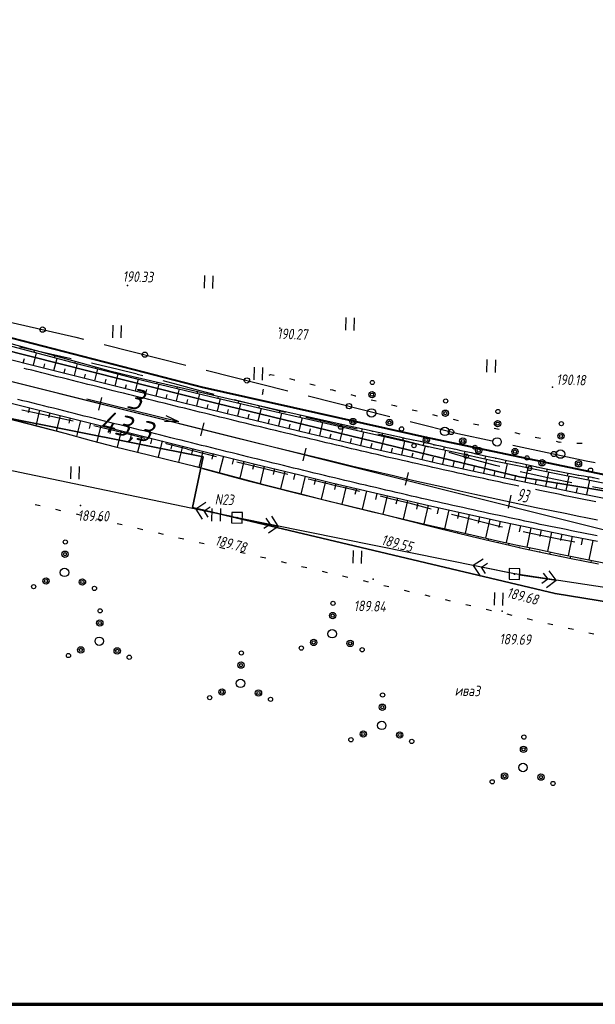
# Model space of a CAD drawing. Header units: millimetres. Extents: x 1808 to 2912, y -1045 to 155.
# Tile 22 of 43: x 1934 to 2044, y -536 to -349. Entities that reach past the tile are written whole.
import ezdxf

# ---------------------------------------------------------------- set-up
doc = ezdxf.new("R2010")
doc.units = ezdxf.units.MM
doc.linetypes.add('CONTI', pattern=[0])
for name, color, linetype, lineweight in [('10', 1, 'Continuous', 35), ('КОПИЯ_ОСЬ_13_ОТКОСЫ', 7, 'Continuous', 30), ('КОПИЯ_ОСЬ_ГРАНИЦЫ_ПОЛОС', 7, 'Continuous', 30), ('ОСЬ_ВЕРХ_ПОКРЫТИЯ_ГРАНИЦЫ_ПОЛОС', 7, 'Continuous', 30), ('ОСЬ_ВЕРХ_ПОКРЫТИЯ_ОСЬ', 1, 'Continuous', 30), ('Уклоны ПЧ', 5, 'Continuous', 30)]:
    doc.layers.add(name, color=color, linetype=linetype, lineweight=lineweight)
for name, color, linetype in [('_Оформление', 7, 'Continuous'), ('_Ростелеком', 6, 'Continuous'), ('NAD_MDEFAULT', 7, 'CONTI'), ('PI_OTDEFAULT', 172, 'CONTI'), ('PI_TTDEFAULT', 5, 'CONTI'), ('PLN_O', 7, 'CONTI'), ('SIT_LDEFAULT', 7, 'CONTI'), ('USLZNDEFAULT', 7, 'CONTI'), ('ZAPSKDEFAULT', 7, 'CONTI'), ('КОПИЯ_ОСЬ_ТАНГЕНСЫ', 1, 'Continuous'), ('ОСЬ_ВЕРХ_ПОКРЫТИЯ_ПИКЕТЫ', 1, 'Continuous')]:
    doc.layers.add(name, color=color, linetype=linetype)
doc.styles.add('eskd', font='isocpeur.ttf', dxfattribs={"width": 1.2, "height": 2})
doc.styles.get("Standard").update_dxf_attribs({"font": 'isocpeui.ttf'})
doc.styles.add('ГОСТ', font='isocpeur.ttf', dxfattribs={"height": 4})
doc.linetypes.add('Связь', pattern='A,12.5,[130,ltypeshp.shx,S=1,R=-30,X=0,Y=0.9],1,[130,ltypeshp.shx,S=1,R=-30,X=0,Y=0.9],1,[130,ltypeshp.shx,S=1,R=-30,X=0,Y=0.9],4.5', length=19)

# ---------------------------------------------------------------- blocks, each defined once
blk = doc.blocks.new('BL_2011')
at = {"color": 0}
for p, q in [((0, 0), (0, 2.4)), ((1.6, 0), (1.6, 2.4))]:
    blk.add_line(p, q, dxfattribs=at)
blk = doc.blocks.new('BL_2010')
at = {"color": 0}
for centre, radius in [((0, 5.78), 0.4), ((0, 3.46), 0.6), ((0, 3.46), 0.3), ((0, 0), 0.8), ((-3.46, -1.74), 0.6), ((-3.46, -1.74), 0.3), ((3.46, -1.74), 0.6), ((3.46, -1.74), 0.3), ((-5.78, -2.88), 0.4), ((5.78, -2.88), 0.4)]:
    blk.add_circle(centre, radius, dxfattribs=at)
blk = doc.blocks.new('BL_27')
at = {"color": 0}
for p, q in [((1, 1), (-1, 1)), ((-1, 1), (-1, -1)), ((1, -1), (1, 1)), ((-1, -1), (1, -1))]:
    blk.add_line(p, q, dxfattribs=at)
blk.add_circle((0, 0), 0.1, dxfattribs=at)
blk = doc.blocks.new('*U120')
at = {"layer": 'КОПИЯ_ОСЬ_13_ОТКОСЫ'}
for points in [[(0, 0), (0.83, -7.87), (1.02, -9.96), (1.86, -27.85), (2.34, -42.64)], [(0, 0), (0.73, -7.88), (0.89, -9.97), (1.78, -27.85), (2.34, -42.64)], [(0.37, -3.98), (0.42, -3.98)], [(0.55, -5.97), (0.57, -5.97)], [(0.74, -7.97), (0.83, -7.96)], [(0.89, -9.96), (0.92, -9.96)], [(0.99, -11.96), (1.12, -11.95)], [(1.09, -13.96), (1.13, -13.95)], [(1.19, -15.95), (1.3, -15.95)], [(1.29, -17.95), (1.32, -17.95)], [(1.39, -19.95), (1.49, -19.94)], [(1.48, -21.95), (1.52, -21.94)], [(1.58, -23.94), (1.68, -23.94)], [(1.68, -25.94), (1.71, -25.94)], [(1.78, -27.94), (1.86, -27.93)], [(1.86, -29.94), (1.89, -29.94)], [(1.93, -31.94), (1.99, -31.93)], [(2.01, -33.93), (2.03, -33.93)], [(2.09, -35.93), (2.12, -35.93)], [(2.16, -37.93), (2.18, -37.93)], [(2.24, -39.93), (2.26, -39.93)], [(2.32, -41.93), (2.32, -41.93)]]:
    blk.add_lwpolyline(points, dxfattribs=at)
blk = doc.blocks.new('*U121')
at = {"layer": 'КОПИЯ_ОСЬ_13_ОТКОСЫ'}
blk.add_lwpolyline([(0, 0), (0.04, -0.8), (0.06, -1.8)], dxfattribs=at)
blk.add_lwpolyline([(0, 0), (0.04, -0.8), (0.06, -1.8)], dxfattribs=at)
blk = doc.blocks.new('*U122')
at = {"layer": 'КОПИЯ_ОСЬ_13_ОТКОСЫ'}
for points in [[(0, 0), (0.04, -0.8), (0.06, -1.8)], [(0, 0), (0.06, -1.8)]]:
    blk.add_lwpolyline(points, dxfattribs=at)
blk = doc.blocks.new('Стрелка')
at = {"layer": 'Уклоны ПЧ', "ltscale": 2}
for points in [[(-0.02, -0.05), (-0.02, 17.97)], [(-0.02, -0.05), (-0.58, 2.62)], [(-0.02, -0.05), (0.53, 2.62)]]:
    blk.add_lwpolyline(points, dxfattribs=at)

msp = doc.modelspace()

# ---------------------------------------------------------------- linework, layer by layer
at = {"layer": '10'}
for points in [[(2620.73, -395.22), (2606.59, -397.47), (2605.44, -387.39), (2553.12, -394.32), (2438.15, -413.26), (2438.66, -422.99), (2367.6, -436.36), (2276.23, -453.66), (2230.16, -457.47), (2219.73, -457.12), (2144.44, -454.6), (2029.16, -435.48), (1971.45, -421.43), (1894.92, -402.16), (1897.04, -393.04), (1863.68, -385.03)], [(2240.01, -477.5), (2240.65, -472.01), (2240.2, -471.95), (2239.56, -477.53), (2230.74, -478.42), (2136.9, -474.03), (2085.81, -465.74), (2087.63, -460.54), (2087.21, -460.39), (2085.35, -465.66), (2035.92, -457.65), (2035.92, -457.65), (1967.01, -441.3), (1969.04, -431.65), (1931.19, -424.12), (1868.59, -406.35), (1859.13, -404.23)], [(1859.13, -404.23), (1868.59, -406.35), (1931.19, -424.12), (1969.04, -431.65), (1967.01, -441.3), (2035.92, -457.65), (2035.92, -457.65), (2085.35, -465.66), (2087.21, -460.39), (2087.63, -460.54), (2085.81, -465.74), (2136.9, -474.03), (2230.74, -478.42), (2239.56, -477.53), (2240.2, -471.95), (2240.65, -472.01), (2240.01, -477.5), (2288.52, -472.64), (2369.33, -456.96)]]:
    msp.add_lwpolyline(points, dxfattribs=at)
at = {"layer": '_Оформление', "lineweight": 70, "ltscale": 200}
msp.add_lwpolyline([(2874.19, -249.78), (1824.77, -249.78), (1824.77, -535.66), (2874.19, -535.66)], close=True, dxfattribs=at)
at = {"layer": '_Ростелеком', "color": 5, "linetype": 'Связь', "const_width": 0.35}
msp.add_lwpolyline([(2340.52, -436.8), (2307.56, -442.93), (2280.91, -447.64), (2225.37, -453.95), (2190.43, -453.43), (2160.74, -450.96), (2125.77, -447.13), (2083.69, -441.64), (2045.94, -435.19), (2011.44, -427.96), (1968.81, -418.42), (1930.94, -408.64), (1895.72, -398.7), (1863.15, -387.28)], dxfattribs=at)
at = {"layer": 'PI_TTDEFAULT', "color": 5}
for p in [(1954.7, -399.12, 190.34), (1983.63, -407.21, 190.27), (2035.4, -418.41, 190.18), (1945.74, -440.87, 189.6), (1975.48, -443.23, 189.78), (2028.19, -453.91, 189.68), (2001.35, -454.89, 189.84), (2025.85, -460.98, 189.69)]:
    msp.add_point(p, dxfattribs=at)
at = {"layer": 'PLN_O'}
for p, q in [((1930.74, -405.69), (1944.86, -408.93)), ((1944.86, -408.94), (1946.34, -409.31)), ((1950.21, -410.29), (1965.73, -414.21)), ((1969.61, -415.18), (1985.13, -419.1)), ((1989, -420.07), (2004.52, -423.99)), ((2008.39, -424.96), (2017.41, -427.23)), ((2017.41, -427.24), (2023.97, -428.63)), ((2027.87, -429.46), (2041.83, -432.42)), ((2041.82, -432.43), (2043.55, -432.71))]:
    msp.add_line(p, q, dxfattribs=at)
for centre in [(1938.54, -407.48), (1957.97, -412.25), (1977.37, -417.14), (1996.76, -422.03), (2016.15, -426.92), (2035.69, -431.12)]:
    msp.add_circle(centre, 0.5, dxfattribs=at)
at = {"layer": 'SIT_LDEFAULT', "color": 7}
for p, q in [((1935.62, -411.16), (1934.19, -410.85)), ((1940.02, -412.13), (1935.62, -411.16)), ((1943.96, -413.01), (1940.02, -412.13)), ((1948.62, -414.06), (1947.86, -413.89)), ((1952.64, -415.01), (1948.62, -414.06)), ((1956.54, -415.98), (1952.64, -415.01)), ((1957.58, -416.25), (1956.54, -415.99)), ((1981.59, -416.12), (1981.86, -415.99)), ((1981.86, -416), (1982.56, -416.11)), ((1985.46, -416.79), (1986.36, -417.01)), ((1986.36, -417.01), (1986.44, -417.04)), ((1964.31, -418), (1961.46, -417.24)), ((1968.2, -419.03), (1964.31, -418)), ((1980.45, -419.07), (1980.49, -418.83)), ((1989.34, -417.81), (1990.31, -418.07)), ((1993.21, -418.84), (1993.61, -418.95)), ((1993.62, -418.94), (1994.18, -419.09)), ((1971.11, -419.82), (1968.2, -419.03)), ((1975.94, -421.08), (1974.99, -420.82)), ((1980.35, -419.82), (1980.38, -419.61)), ((1980.38, -419.61), (1980.45, -419.07)), ((1997.08, -419.84), (1997.92, -420.05)), ((1997.92, -420.05), (1998.06, -420.08)), ((2000.95, -420.8), (2001.92, -421.04)), ((1934.61, -422.71), (1937, -423.23)), ((1979.8, -422.06), (1975.94, -421.08)), ((1983.7, -423.01), (1979.8, -422.06)), ((2004.84, -421.77), (2005.42, -421.91)), ((2005.42, -421.91), (2005.82, -422.01)), ((2008.75, -422.7), (2009.72, -422.93)), ((1937, -423.24), (1941.4, -424.18)), ((1941.4, -424.17), (1944.38, -424.83)), ((1984.69, -423.24), (1983.7, -423.01)), ((1991.65, -424.88), (1988.58, -424.16)), ((2012.63, -423.63), (2013.32, -423.79)), ((2013.33, -423.78), (2013.6, -423.84)), ((2016.53, -424.51), (2017.51, -424.73)), ((1948.28, -425.72), (1949.84, -426.08)), ((1949.84, -426.08), (1953.88, -427.05)), ((1995.6, -425.8), (1991.65, -424.88)), ((1998.32, -426.43), (1995.6, -425.8)), ((2020.44, -425.36), (2021.42, -425.57)), ((2024.34, -426.21), (2025.32, -426.42)), ((1953.88, -427.06), (1957.94, -428.08)), ((1957.94, -428.08), (1957.99, -428.09)), ((2003.27, -427.61), (2002.21, -427.36)), ((2006.91, -428.5), (2003.28, -427.6)), ((2028.25, -427.05), (2028.27, -427.06)), ((2028.27, -427.06), (2029.24, -427.26)), ((2032.16, -427.89), (2033.14, -428.1)), ((1961.87, -429.08), (1962, -429.12)), ((1962, -429.12), (1966.05, -430.16)), ((1966.05, -430.17), (1970.04, -431.21)), ((2010.46, -429.42), (2006.91, -428.5)), ((2011.92, -429.81), (2010.46, -429.42)), ((2036.09, -428.71), (2036.67, -428.84)), ((2036.68, -428.83), (2037.07, -428.88)), ((2040.05, -429.05), (2040.46, -429.06)), ((2040.46, -429.07), (2041.07, -429.09)), ((1975.48, -443.23), (1917.98, -431.27)), ((1970.05, -431.21), (1971.55, -431.59)), ((2017.51, -431.35), (2015.77, -430.86)), ((2021.04, -432.33), (2017.51, -431.35)), ((1975.42, -432.58), (1977.86, -433.19)), ((1977.86, -433.19), (1981.7, -434.14)), ((2024.57, -433.28), (2021.04, -432.33)), ((2025.42, -433.5), (2024.57, -433.28)), ((1981.71, -434.13), (1985.14, -434.94)), ((2031.67, -435.04), (2029.3, -434.48)), ((2035.35, -435.84), (2031.67, -435.04)), ((1989.03, -435.86), (1989.55, -435.98)), ((1989.55, -435.98), (1993.47, -436.9)), ((1993.46, -436.91), (1997.29, -437.81)), ((2039.07, -436.6), (2035.35, -435.84)), ((2043.28, -437.41), (2042.99, -437.35)), ((2047.42, -438.2), (2043.28, -437.41)), ((1997.3, -437.79), (1998.78, -438.15)), ((2002.66, -439.08), (2004.61, -439.55)), ((2004.61, -439.55), (2008.1, -440.42)), ((1937.1, -440.71), (1938.08, -440.93)), ((1969.54, -440.36), (1967.65, -441.6)), ((1969.21, -441.92), (1970.39, -441.15)), ((2008.1, -440.42), (2011.59, -441.32)), ((2011.59, -441.33), (2012.35, -441.52)), ((1941, -441.61), (1941.97, -441.83)), ((1944.89, -442.51), (1945.87, -442.74)), ((1974.5, -443.02), (1967.65, -441.6)), ((1967.65, -441.6), (1968.89, -443.49)), ((1969.99, -443.1), (1969.21, -441.92)), ((2028.19, -453.91), (1975.48, -443.23)), ((1980.97, -443.32), (1981.75, -444.5)), ((1983.32, -444.81), (1982.07, -442.93)), ((2016.23, -442.53), (2018.55, -443.13)), ((2018.55, -443.13), (2022.04, -444.01)), ((1948.8, -443.42), (1949.77, -443.64)), ((1952.69, -444.32), (1953.67, -444.54)), ((1976.46, -443.43), (1983.32, -444.81)), ((1981.75, -444.5), (1980.58, -445.28)), ((1981.44, -446.07), (1983.32, -444.81)), ((2022.04, -444.01), (2025.54, -444.87)), ((2025.54, -444.87), (2025.94, -444.95)), ((1956.58, -445.23), (1957.56, -445.45)), ((1960.49, -446.12), (1961.47, -446.35)), ((1964.38, -447.03), (1965.36, -447.25)), ((2029.84, -445.82), (2032.81, -446.45)), ((2032.8, -446.46), (2036.95, -447.27)), ((1968.28, -447.93), (1969.25, -448.15)), ((1972.17, -448.84), (1973.15, -449.06)), ((2036.95, -447.27), (2039.64, -447.79)), ((1976.07, -449.75), (1977.05, -449.98)), ((1979.97, -450.65), (1980.94, -450.87)), ((1983.86, -451.56), (1984.84, -451.78)), ((1987.75, -452.47), (1988.73, -452.69)), ((2022.24, -451.07), (2020.35, -452.33)), ((2027.21, -453.71), (2020.35, -452.33)), ((2020.35, -452.33), (2021.6, -454.21)), ((2021.93, -452.64), (2023.1, -451.86)), ((2022.7, -453.82), (2021.93, -452.64)), ((1991.66, -453.37), (1992.63, -453.6)), ((1995.55, -454.28), (1996.53, -454.5)), ((2086.49, -462.73), (2028.19, -453.91)), ((2029.18, -454.06), (2036.1, -455.11)), ((2033.68, -453.73), (2034.52, -454.87)), ((2036.1, -455.11), (2034.76, -453.29)), ((1999.45, -455.18), (2000.42, -455.4)), ((2003.35, -456.08), (2004.33, -456.31)), ((2034.52, -454.87), (2033.39, -455.71)), ((2034.28, -456.45), (2036.1, -455.11)), ((2007.25, -456.98), (2008.22, -457.21)), ((2011.14, -457.88), (2012.12, -458.11)), ((2015.04, -458.78), (2016.01, -459)), ((2018.94, -459.69), (2019.91, -459.92)), ((2022.83, -460.59), (2023.81, -460.82)), ((2026.73, -461.49), (2027.71, -461.72)), ((2030.63, -462.39), (2031.6, -462.62)), ((2034.52, -463.29), (2034.56, -463.3)), ((2034.56, -463.3), (2035.5, -463.51)), ((2038.42, -464.18), (2039.4, -464.4)), ((2042.32, -465.06), (2043.3, -465.28))]:
    msp.add_line(p, q, dxfattribs=at)
at = {"layer": 'КОПИЯ_ОСЬ_13_ОТКОСЫ'}
for points in [[(1862.13, -391.56), (1865.5, -392.39), (1875.87, -394.95), (1904.85, -402.71), (1914.4, -405.75), (1931.69, -410.38), (1946, -414.16), (1951.04, -415.47), (1955.7, -416.62), (1962.5, -418.27), (1970.47, -420.17), (1980.48, -422.51), (1989.91, -424.7), (1998.94, -426.77), (2007.69, -428.75), (2013.03, -429.94), (2016.92, -430.79), (2023.73, -432.26), (2028.78, -433.32), (2035.5, -434.7), (2042.21, -436.05), (2046.6, -436.9)], [(1862.13, -391.56), (1865.5, -392.39), (1875.87, -394.95), (1904.85, -402.71), (1914.4, -405.75), (1931.69, -410.38), (1946, -414.16), (1951.04, -415.47), (1955.7, -416.62), (1962.5, -418.27), (1970.47, -420.17), (1980.48, -422.51), (1989.91, -424.7), (1998.94, -426.77), (2007.69, -428.75), (2013.03, -429.94), (2016.92, -430.79), (2023.73, -432.26), (2028.78, -433.32), (2035.5, -434.7), (2042.21, -436.05), (2046.6, -436.9)], [(1861.35, -394.87), (1864.68, -395.7), (1904.13, -405.57), (1913.71, -408.49), (1955.14, -418.86), (1973.58, -423.4), (1982.8, -425.64), (1989.3, -427.2), (1996.88, -429), (2002.71, -430.36), (2008.73, -431.74), (2014.37, -433.02), (2020.21, -434.31), (2026.06, -435.57), (2029.47, -436.29), (2034.35, -437.31), (2040.44, -438.54), (2046.55, -439.73)], [(1859.27, -403.63), (1862.5, -404.43), (1901.95, -414.31), (1911.77, -416.25), (1967.94, -430.31), (1978.92, -433.02), (1987.39, -435.09), (1993.52, -436.57), (2000.84, -438.31), (2006.89, -439.72), (2011.09, -440.68), (2016.47, -441.9), (2021.37, -442.99), (2026.27, -444.05), (2032.66, -445.4), (2039.05, -446.72), (2043.97, -447.7)], [(1931.81, -409.92), (1946.07, -413.88), (1951.09, -415.25), (1955.75, -416.39), (1962.57, -417.99), (1969.38, -419.58), (1979.6, -421.91), (1986.9, -423.56), (1995.66, -425.51), (2006.36, -427.86), (2007.33, -428.08), (2008.31, -428.29), (2010.25, -428.71), (2011.22, -428.94), (2012.19, -429.15), (2013.16, -429.36), (2014.14, -429.57), (2015.11, -429.8), (2016.08, -430.01), (2017.05, -430.22), (2018.02, -430.43), (2018.99, -430.65), (2019.96, -430.86), (2020.93, -431.07), (2022.87, -431.5), (2024.82, -431.92), (2026.76, -432.35), (2028.7, -432.75), (2029.68, -432.95), (2033.56, -433.78), (2035.51, -434.16), (2036.48, -434.36), (2037.45, -434.56), (2039.4, -434.94), (2040.38, -435.11), (2041.36, -435.27), (2042.34, -435.43), (2042.61, -435.47), (2042.87, -435.52), (2043.05, -435.55), (2043.23, -435.59), (2044.28, -435.84)], [(1935.08, -410.82), (1935.04, -410.97)], [(1937.01, -411.36), (1936.9, -411.75)], [(1934.88, -413.79), (1935.08, -412.98)], [(1936.82, -414.27), (1937.41, -411.89)], [(1938.94, -411.89), (1938.9, -412.03)], [(1940.7, -415.24), (1941.28, -412.91)], [(1940.86, -412.43), (1940.77, -412.78)], [(1942.79, -412.96), (1942.76, -413.08)], [(1938.76, -414.76), (1938.96, -413.96)], [(1942.64, -415.73), (1942.83, -414.95)], [(1944.58, -416.22), (1945.15, -413.93)], [(1944.72, -413.5), (1944.64, -413.8)], [(1946.65, -414.03), (1946.62, -414.13)], [(1948.46, -417.19), (1949.02, -414.94)], [(1948.57, -414.56), (1948.51, -414.81)], [(1950.5, -415.09), (1950.48, -415.17)], [(1946.52, -416.7), (1946.71, -415.94)], [(1950.4, -417.67), (1950.59, -416.93)], [(1952.34, -418.16), (1952.9, -415.93)], [(1952.44, -415.58), (1952.39, -415.8)], [(1954.39, -416.05), (1954.37, -416.13)], [(1956.22, -419.13), (1956.77, -416.88)], [(1956.33, -416.52), (1956.27, -416.76)], [(1958.28, -416.98), (1958.26, -417.06)], [(1954.28, -418.64), (1954.47, -417.9)], [(1958.16, -419.6), (1958.35, -418.86)], [(1960.1, -420.08), (1960.66, -417.82)], [(1960.22, -417.44), (1960.16, -417.7)], [(1962.17, -417.9), (1962.15, -417.99)], [(1963.99, -421.04), (1964.55, -418.76)], [(1964.12, -418.35), (1964.05, -418.64)], [(1966.07, -418.81), (1966.04, -418.9)], [(1962.05, -420.56), (1962.23, -419.81)], [(1965.93, -421.52), (1966.12, -420.76)], [(1967.87, -421.99), (1968.44, -419.68)], [(1968.01, -419.26), (1967.94, -419.56)], [(1969.96, -419.71), (1969.94, -419.81)], [(1971.76, -422.95), (1972.33, -420.6)], [(1971.91, -420.15), (1971.84, -420.49)], [(1973.86, -420.6), (1973.84, -420.71)], [(1936.03, -422.32), (1935.79, -423.28)], [(1969.81, -422.47), (1970, -421.7)], [(1973.7, -423.43), (1973.89, -422.64)], [(1975.64, -423.9), (1976.22, -421.51)], [(1975.81, -421.04), (1975.73, -421.4)], [(1977.76, -421.49), (1977.73, -421.61)], [(1979.53, -424.84), (1980.12, -422.43)], [(1979.71, -421.93), (1979.63, -422.31)], [(1981.66, -422.37), (1981.63, -422.5)], [(1928.43, -423.43), (1942.74, -427.19), (1947.76, -428.55), (1952.41, -429.73), (1956.29, -430.7), (1967.96, -433.58), (1968.92, -433.83), (1978.61, -436.38), (1988.32, -438.9), (1991.24, -439.63), (1999.04, -441.55), (2006.86, -443.43), (2012.24, -444.7), (2015.67, -445.49), (2020.08, -446.5), (2025, -447.59), (2028.44, -448.35), (2032.87, -449.29), (2036.32, -450.02), (2042.01, -451.18), (2047.7, -452.3)], [(1937.97, -422.8), (1937.23, -425.74)], [(1939.91, -423.29), (1939.66, -424.27)], [(1941.85, -423.78), (1941.1, -426.76)], [(1943.79, -424.26), (1943.54, -425.25)], [(1977.59, -424.37), (1977.78, -423.58)], [(1981.47, -425.32), (1981.67, -424.51)], [(1983.42, -425.79), (1984.01, -423.33)], [(1983.61, -422.81), (1983.52, -423.22)], [(1985.56, -423.26), (1985.53, -423.39)], [(1987.31, -426.72), (1987.9, -424.23)], [(1987.52, -423.69), (1987.42, -424.12)], [(1989.47, -424.13), (1989.44, -424.27)], [(1991.42, -424.57), (1991.32, -425.02)], [(1945.73, -424.75), (1944.97, -427.79)], [(1947.67, -425.23), (1947.42, -426.25)], [(1949.61, -425.72), (1948.83, -428.82)], [(1951.55, -426.2), (1951.29, -427.24)], [(1985.36, -426.26), (1985.56, -425.44)], [(1989.25, -427.19), (1989.45, -426.36)], [(1991.2, -427.65), (1991.79, -425.13)], [(1993.37, -425), (1993.34, -425.15)], [(1995.09, -428.58), (1995.69, -426.03)], [(1995.32, -425.44), (1995.22, -425.92)], [(1997.28, -425.87), (1997.24, -426.03)], [(1999.23, -426.29), (1999.12, -426.81)], [(1953.49, -426.69), (1952.71, -429.81)], [(1955.43, -427.17), (1955.17, -428.21)], [(1957.37, -427.66), (1956.59, -430.78)], [(1959.31, -428.15), (1959.05, -429.18)], [(1993.14, -428.11), (1993.34, -427.27)], [(1997.03, -429.04), (1997.23, -428.19)], [(1998.98, -429.49), (1999.58, -426.92)], [(2001.18, -426.72), (2001.15, -426.89)], [(2002.88, -430.4), (2003.48, -427.8)], [(2003.14, -427.15), (2003.02, -427.69)], [(2005.09, -427.58), (2005.05, -427.76)], [(2007.04, -428.01), (2006.92, -428.57)], [(1961.25, -428.63), (1960.47, -431.73)], [(1963.19, -429.12), (1962.93, -430.15)], [(1965.13, -429.6), (1964.36, -432.69)], [(1967.07, -430.09), (1966.81, -431.12)], [(2000.93, -429.95), (2001.13, -429.09)], [(2004.83, -430.85), (2005.03, -429.98)], [(2006.78, -431.3), (2007.38, -428.68)], [(2009, -428.44), (2008.96, -428.63)], [(2010.68, -432.18), (2011.27, -429.55)], [(2010.95, -428.87), (2010.82, -429.44)], [(2012.9, -429.3), (2012.86, -429.49)], [(2014.86, -429.74), (2014.72, -430.31)], [(2016.81, -430.16), (2016.77, -430.35)], [(1969.01, -430.57), (1968.25, -433.65)], [(1970.95, -431.05), (1970.7, -432.08)], [(1972.89, -431.53), (1972.12, -434.67)], [(1974.84, -432.01), (1974.58, -433.06)], [(2008.72, -431.74), (2008.93, -430.87)], [(2012.63, -432.62), (2012.83, -431.74)], [(2014.58, -433.06), (2015.17, -430.4)], [(2018.48, -433.93), (2019.07, -431.25)], [(2018.76, -430.6), (2018.63, -431.16)], [(2020.72, -431.02), (2020.68, -431.21)], [(2022.39, -434.78), (2022.97, -432.09)], [(2022.67, -431.46), (2022.55, -432)], [(2024.62, -431.88), (2024.58, -432.06)], [(1968.92, -433.84), (1969.89, -434.09), (1980.07, -436.76), (1986.58, -438.44), (1991.24, -439.63), (1999.04, -441.55), (2006.86, -443.43), (2012.24, -444.7), (2015.67, -445.49), (2020.08, -446.5), (2025, -447.59), (2028.44, -448.35), (2032.87, -449.29), (2036.32, -450.02), (2042.01, -451.18), (2047.7, -452.3)], [(1968.92, -433.84), (1974.72, -435.43), (1976.66, -435.95), (1977.63, -436.21), (1986.57, -438.48), (1991.24, -439.65), (2000.99, -442.04), (2002.94, -442.51), (2003.92, -442.75), (2012.21, -444.83), (2017.58, -446.15), (2021.5, -447.1), (2024.44, -447.8), (2025.61, -448.08), (2028.36, -448.71), (2029.35, -448.93), (2033.78, -449.87), (2038.97, -450.94), (2044.16, -451.98)], [(1976.78, -432.49), (1975.99, -435.69)], [(1978.72, -432.97), (1978.45, -434.04)], [(1980.66, -433.45), (1979.87, -436.71)], [(1982.6, -433.92), (1982.34, -435.01)], [(2016.53, -433.49), (2016.73, -432.61)], [(2020.44, -434.36), (2020.63, -433.46)], [(2026.3, -435.62), (2026.87, -432.92)], [(2026.58, -432.31), (2026.46, -432.83)], [(2028.53, -432.72), (2028.5, -432.89)], [(2030.22, -436.45), (2030.78, -433.74)], [(2030.49, -433.12), (2030.38, -433.65)], [(2032.45, -433.54), (2032.41, -433.72)], [(2034.41, -433.95), (2034.31, -434.46)], [(1972.78, -434.9), (1972.79, -434.85)], [(1974.71, -435.43), (1974.71, -435.41)], [(1984.55, -434.4), (1983.74, -437.71)], [(1986.49, -434.87), (1986.22, -435.98)], [(1988.43, -435.34), (1987.62, -438.72)], [(1990.38, -435.81), (1990.11, -436.94)], [(2024.35, -435.2), (2024.54, -434.31)], [(2028.26, -436.04), (2028.45, -435.14)], [(2034.13, -437.26), (2034.7, -434.54)], [(2036.37, -434.34), (2036.33, -434.51)], [(2038.05, -438.06), (2038.6, -435.33)], [(2038.33, -434.73), (2038.23, -435.25)], [(2040.3, -435.09), (2040.27, -435.27)], [(2042.27, -435.42), (2042.16, -436.04)], [(1976.64, -435.95), (1976.66, -435.87)], [(1978.58, -436.45), (1978.58, -436.42)], [(1980.51, -436.94), (1980.53, -436.88)], [(1982.45, -437.43), (1982.46, -437.41)], [(1992.32, -436.28), (1991.5, -439.7)], [(1994.27, -436.75), (1994, -437.89)], [(1996.21, -437.21), (1995.39, -440.66)], [(1998.16, -437.67), (1997.89, -438.82)], [(2032.17, -436.86), (2032.36, -435.95)], [(2036.09, -437.66), (2036.28, -436.76)], [(2040.01, -438.45), (2040.19, -437.54)], [(2041.97, -438.84), (2042.51, -436.1)], [(1984.39, -437.92), (1984.4, -437.88)], [(1986.33, -438.42), (1986.33, -438.4)], [(1988.27, -438.9), (1988.28, -438.88)], [(1990.21, -439.39), (1990.21, -439.38)], [(2000.1, -438.13), (1999.28, -441.61)], [(2002.05, -438.59), (2001.78, -439.75)], [(2004, -439.04), (2003.18, -442.55)], [(2005.95, -439.5), (2005.67, -440.67)], [(1992.15, -439.87), (1992.15, -439.86)], [(1994.09, -440.35), (1994.09, -440.34)], [(1996.04, -440.82), (1996.04, -440.82)], [(1997.98, -441.3), (1997.98, -441.3)], [(2007.9, -439.95), (2007.08, -443.49)], [(2009.85, -440.4), (2009.57, -441.58)], [(2011.79, -440.84), (2010.99, -444.41)], [(2013.75, -441.28), (2013.48, -442.47)], [(1999.92, -441.77), (1999.92, -441.77)], [(2001.86, -442.25), (2001.87, -442.24)], [(2003.81, -442.72), (2003.81, -442.71)], [(2005.75, -443.2), (2005.75, -443.2)], [(2015.7, -441.72), (2014.89, -445.31)], [(2017.65, -442.16), (2017.38, -443.36)], [(2019.6, -442.59), (2018.8, -446.21)], [(2021.55, -443.03), (2021.29, -444.23)], [(2007.69, -443.69), (2007.7, -443.63)], [(2009.63, -444.18), (2009.63, -444.16)], [(2011.57, -444.66), (2011.6, -444.55)], [(2013.51, -445.15), (2013.52, -445.11)], [(2023.51, -443.45), (2022.72, -447.08)], [(2025.46, -443.87), (2025.2, -445.09)], [(2027.42, -444.3), (2026.64, -447.95)], [(2029.37, -444.71), (2029.12, -445.93)], [(2031.33, -445.12), (2030.56, -448.8)], [(2015.45, -445.63), (2015.49, -445.45)], [(2017.39, -446.11), (2017.41, -446.05)], [(2019.34, -446.58), (2019.39, -446.34)], [(2021.28, -447.05), (2021.3, -446.97)], [(2033.29, -445.53), (2033.03, -446.76)], [(2035.25, -445.94), (2034.49, -449.63)], [(2037.21, -446.34), (2036.95, -447.57)], [(2039.17, -446.74), (2038.42, -450.45)], [(2023.22, -447.51), (2023.3, -447.21)], [(2025.17, -447.97), (2025.19, -447.87)], [(2027.12, -448.43), (2027.2, -448.07)], [(2029.07, -448.87), (2029.1, -448.75)], [(2031.03, -449.29), (2031.1, -448.92)], [(2041.13, -447.13), (2040.88, -448.37)], [(2043.09, -447.52), (2042.35, -451.25)], [(2032.98, -449.7), (2033.01, -449.58)], [(2034.94, -450.11), (2035.02, -449.74)], [(2036.9, -450.52), (2036.92, -450.4)], [(2038.86, -450.92), (2038.93, -450.55)], [(2040.82, -451.32), (2040.84, -451.19)], [(2042.78, -451.71), (2042.85, -451.35)]]:
    msp.add_lwpolyline(points, dxfattribs=at)
at = {"layer": 'КОПИЯ_ОСЬ_ГРАНИЦЫ_ПОЛОС'}
for points in [[(2029.03, -437.22), (2028.16, -437.04), (2027.19, -436.83), (2026.23, -436.63), (2025.26, -436.42), (2024.29, -436.22), (2023.32, -436.01), (2022.36, -435.8), (2021.39, -435.59), (2020.42, -435.38), (2019.46, -435.17), (2018.49, -434.95), (2017.53, -434.74), (2016.56, -434.53), (2015.59, -434.31), (2014.63, -434.1), (2013.66, -433.88), (2012.7, -433.67), (2011.73, -433.45), (2010.77, -433.23), (2009.8, -433.01), (2008.84, -432.79), (2007.87, -432.57), (2006.91, -432.35), (2005.94, -432.13), (2004.98, -431.91), (2004.01, -431.69), (2003.05, -431.47), (2002.08, -431.24), (2001.12, -431.02), (2000.15, -430.79), (1999.19, -430.57), (1998.23, -430.34), (1997.26, -430.12), (1996.3, -429.89), (1995.33, -429.66), (1994.37, -429.44), (1993.41, -429.21), (1992.44, -428.98), (1991.48, -428.75), (1990.52, -428.52), (1989.55, -428.29), (1988.59, -428.06), (1987.63, -427.83), (1986.66, -427.6), (1985.7, -427.37), (1984.74, -427.14), (1983.77, -426.9), (1982.81, -426.67), (1981.85, -426.44), (1980.89, -426.21), (1979.92, -425.97), (1978.96, -425.74), (1978, -425.5), (1977.03, -425.27), (1976.07, -425.04), (1975.11, -424.8), (1974.15, -424.57), (1973.18, -424.33), (1972.22, -424.09), (1971.26, -423.86), (1970.3, -423.62), (1969.33, -423.39), (1968.37, -423.15), (1967.41, -422.91), (1966.45, -422.68), (1965.48, -422.44), (1964.52, -422.2), (1963.56, -421.97), (1962.59, -421.73), (1961.63, -421.49), (1960.67, -421.25), (1959.71, -421.02), (1958.74, -420.78), (1957.78, -420.54), (1956.82, -420.3), (1955.86, -420.07), (1954.89, -419.83), (1953.92, -419.59), (1952.95, -419.34), (1951.98, -419.1), (1951.02, -418.86), (1950.05, -418.62), (1949.08, -418.37), (1948.11, -418.13), (1947.14, -417.89), (1946.17, -417.65), (1945.2, -417.4), (1944.23, -417.16), (1943.26, -416.92), (1942.29, -416.67), (1941.32, -416.43), (1940.35, -416.19), (1939.38, -415.95), (1938.41, -415.7), (1937.44, -415.46), (1936.48, -415.22), (1935.51, -414.98), (1935.03, -414.86)], [(2043.66, -440.19), (2042.69, -440), (2041.72, -439.81), (2040.75, -439.62), (2039.78, -439.43), (2038.81, -439.23), (2037.84, -439.04), (2036.87, -438.84), (2035.9, -438.65), (2034.94, -438.45), (2033.97, -438.25), (2033, -438.05), (2032.18, -437.88)]]:
    msp.add_lwpolyline(points, dxfattribs=at)
at = {"layer": 'КОПИЯ_ОСЬ_ТАНГЕНСЫ'}
msp.add_line((1860.31, -399.24), (2055.84, -448.19), dxfattribs=at)
at = {"layer": 'ОСЬ_ВЕРХ_ПОКРЫТИЯ_ГРАНИЦЫ_ПОЛОС'}
for points in [[(1861.35, -394.87), (1864.68, -395.7), (1904.13, -405.57), (1913.71, -408.49), (1955.14, -418.86), (1973.58, -423.4), (1982.8, -425.64), (1989.3, -427.2), (1996.88, -429), (2002.71, -430.36), (2008.73, -431.74), (2014.37, -433.02), (2020.21, -434.31), (2026.06, -435.57), (2029.47, -436.29), (2034.35, -437.31), (2040.44, -438.54), (2046.55, -439.73)], [(1859.27, -403.63), (1862.5, -404.43), (1901.95, -414.31), (1911.77, -416.25), (1967.94, -430.31), (1978.92, -433.02), (1987.39, -435.09), (1993.52, -436.57), (2000.84, -438.31), (2006.89, -439.72), (2011.09, -440.68), (2016.47, -441.9), (2021.37, -442.99), (2026.27, -444.05), (2032.66, -445.4), (2039.05, -446.72), (2043.97, -447.7)], [(2043.92, -446.67), (2042.93, -446.47), (2041.95, -446.28), (2040.97, -446.08), (2039.98, -445.88), (2039, -445.69), (2038.02, -445.49), (2037.04, -445.29), (2036.05, -445.09), (2035.07, -444.88), (2034.09, -444.68), (2033.11, -444.48), (2032.13, -444.27), (2031.15, -444.07), (2030.17, -443.86), (2029.19, -443.65), (2028.21, -443.44), (2027.23, -443.23), (2026.25, -443.02), (2025.27, -442.81), (2024.29, -442.6), (2023.31, -442.39), (2022.33, -442.17), (2021.35, -441.96), (2020.37, -441.74), (2019.39, -441.52), (2018.41, -441.31), (2017.44, -441.09), (2016.46, -440.87), (2015.48, -440.65), (2014.5, -440.43), (2013.53, -440.21), (2012.55, -439.99), (2011.57, -439.77), (2010.6, -439.54), (2009.62, -439.32), (2008.64, -439.1), (2007.67, -438.87), (2006.69, -438.65), (2005.72, -438.42), (2004.74, -438.19), (2003.77, -437.97), (2002.79, -437.74), (2001.82, -437.51), (2000.84, -437.28), (1999.87, -437.05), (1998.89, -436.82), (1997.92, -436.59), (1996.94, -436.36), (1995.97, -436.13), (1995, -435.89), (1994.02, -435.66), (1993.05, -435.43), (1992.08, -435.19), (1991.1, -434.96), (1990.13, -434.73), (1989.16, -434.49), (1988.18, -434.26), (1987.21, -434.02), (1986.24, -433.78), (1985.27, -433.55), (1984.29, -433.31), (1983.32, -433.07), (1982.35, -432.83), (1981.38, -432.6), (1980.41, -432.36), (1979.43, -432.12), (1978.46, -431.88), (1977.49, -431.64), (1976.52, -431.4), (1975.55, -431.16), (1974.58, -430.92), (1973.61, -430.68), (1972.64, -430.44), (1971.66, -430.2), (1970.69, -429.96), (1969.72, -429.72), (1968.75, -429.48), (1967.78, -429.23), (1966.81, -428.99), (1965.84, -428.75), (1964.87, -428.51), (1963.9, -428.27), (1962.93, -428.02), (1961.96, -427.78), (1960.99, -427.54), (1960.02, -427.3), (1959.05, -427.06), (1958.08, -426.81), (1957.11, -426.57), (1956.14, -426.33), (1955.17, -426.08), (1954.2, -425.84), (1953.23, -425.6), (1952.26, -425.36), (1951.29, -425.11), (1950.32, -424.87), (1949.35, -424.63), (1948.38, -424.38), (1947.41, -424.14), (1946.45, -423.9), (1945.48, -423.66), (1944.51, -423.41), (1943.54, -423.17), (1942.57, -422.93), (1941.6, -422.69), (1940.63, -422.44), (1939.66, -422.2), (1938.69, -421.96), (1937.72, -421.71), (1936.75, -421.47), (1935.78, -421.23), (1934.81, -420.99), (1933.84, -420.74)]]:
    msp.add_lwpolyline(points, dxfattribs=at)
at = {"layer": 'ОСЬ_ВЕРХ_ПОКРЫТИЯ_ОСЬ'}
msp.add_lwpolyline([(1878.57, -403.81), (1954.16, -422.74), (1954.16, -422.74), (1974.37, -427.78), (1982.07, -429.68), (1987.85, -431.09), (1992.67, -432.25), (1997.5, -433.41), (2001.36, -434.32), (2005.22, -435.22), (2009.08, -436.12), (2011.98, -436.78), (2014.88, -437.44), (2017.79, -438.09), (2020.69, -438.74), (2023.6, -439.38), (2026.51, -440.01), (2029.41, -440.63), (2032.33, -441.25), (2035.24, -441.85), (2038.15, -442.45), (2040.1, -442.85), (2042.04, -443.24), (2043.99, -443.62)], dxfattribs=at)
at = {"layer": 'ОСЬ_ВЕРХ_ПОКРЫТИЯ_ПИКЕТЫ'}
for p, q in [((1949.2, -422.79), (1949.81, -420.36)), ((1968.61, -427.64), (1969.21, -425.21)), ((1988.04, -432.42), (1988.63, -429.99)), ((2007.51, -437.04), (2008.07, -434.6)), ((2027.05, -441.4), (2027.57, -438.96)), ((2027.05, -441.4), (2027.57, -438.96))]:
    msp.add_line(p, q, dxfattribs=at)

# ---------------------------------------------------------------- block references
at = {"layer": 'USLZNDEFAULT', "color": 7, "rotation": 358.4120607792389}
for name, p in [('BL_2010', (2001.04, -423.31)), ('BL_2010', (2014.97, -426.82)), ('BL_2010', (2024.89, -428.82)), ('BL_2010', (2036.95, -431.14)), ('BL_27', (1975.48, -443.23)), ('BL_27', (2028.19, -453.91))]:
    msp.add_blockref(name, p, dxfattribs=at)
at = {"layer": 'ZAPSKDEFAULT', "color": 7, "rotation": 358.4120607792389}
for name, p in [('BL_2011', (1969.3, -399.61)), ('BL_2011', (1996.13, -407.6)), ('BL_2011', (1951.88, -409.03)), ('BL_2011', (2022.97, -415.59)), ('BL_2011', (1978.72, -417.02)), ('BL_2011', (1943.89, -435.86)), ('BL_2011', (1970.72, -443.85)), ('BL_2010', (1942.7, -453.61)), ('BL_2011', (1997.56, -451.85)), ('BL_2011', (2024.39, -459.84)), ('BL_2010', (1993.56, -465.27)), ('BL_2010', (1949.31, -466.69)), ('BL_2010', (1976.15, -474.69)), ('BL_2010', (2002.98, -482.68)), ('BL_2010', (2029.82, -490.67))]:
    msp.add_blockref(name, p, dxfattribs=at)
at = {"layer": 'КОПИЯ_ОСЬ_13_ОТКОСЫ', "rotation": 73.41206077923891}
for name, p in [('*U120', (1901.21, -417.26)), ('*U121', (1967.18, -433.38)), ('*U122', (1967.18, -433.38))]:
    msp.add_blockref(name, p, dxfattribs=at)
at = {"layer": 'Уклоны ПЧ', "rotation": 76.224381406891}
msp.add_blockref('Стрелка', (1964.41, -424.98), dxfattribs=at)

# ---------------------------------------------------------------- texts
at = {"layer": 'NAD_MDEFAULT', "color": 7, "style": 'eskd', "oblique": 10, "width": 0.8}
for s, rotation, p in [('N23', 358.1429, (1971.25, -440.71)), ('ива3', 358.4121, (2016.85, -477.02))]:
    msp.add_text(s, height=2, rotation=rotation, dxfattribs=at).set_placement(p)
at = {"layer": 'PI_OTDEFAULT', "color": 172, "style": 'eskd', "oblique": 10, "width": 0.8}
for s, rotation, p in [('190.33', 358.4121, (1953.75, -398.36)), ('190.27', 358.4121, (1983.12, -409.25)), ('190.18', 358.4121, (2036.16, -417.95)), ('189.60', 358.4121, (1945.22, -443.79)), ('189.78', 345.4121, (1971.18, -448.39)), ('189.55', 345.4121, (2002.77, -448.29)), ('189.68', 345.4121, (2026.6, -458.32)), ('189.84', 358.4121, (1997.67, -460.93)), ('189.69', 358.4121, (2025.34, -467.24))]:
    msp.add_text(s, height=2, rotation=rotation, dxfattribs=at).set_placement(p)
at = {"layer": 'ОСЬ_ВЕРХ_ПОКРЫТИЯ_ПИКЕТЫ', "width": 0.6}
msp.add_text('93', height=2.5, rotation=347.8731, dxfattribs=at).set_placement((2028.52, -439.98))
at = {"layer": 'Уклоны ПЧ', "style": 'ГОСТ', "oblique": 15}
for s, p in [('3', (1954.27, -422.26)), ('43,3', (1949.04, -426.57))]:
    msp.add_text(s, height=4, rotation=345.9394, dxfattribs=at).set_placement(p)

doc.saveas('drawing.dxf')
